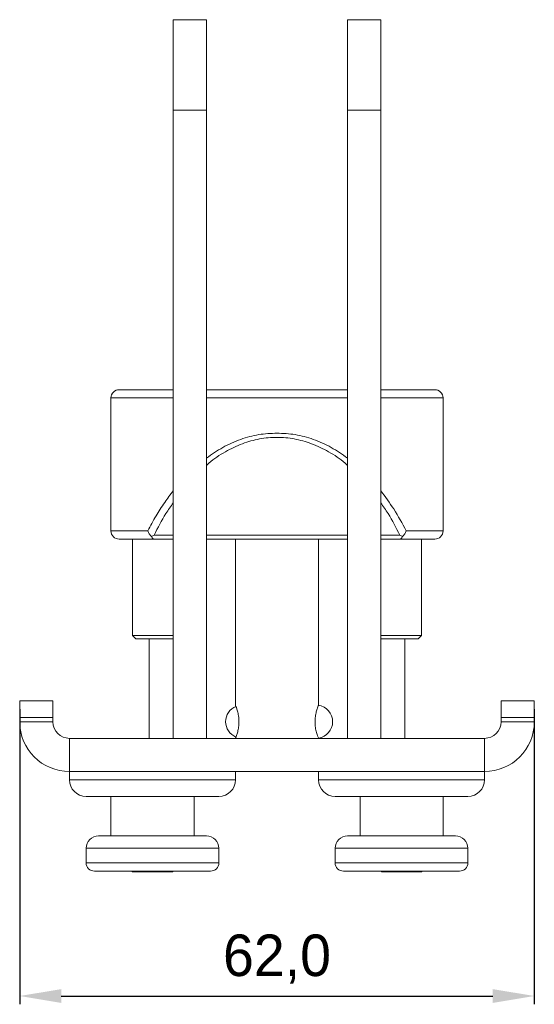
# Model space of a CAD drawing. Header units: millimetres. Extents: x -535 to 50, y 236 to 450.
# Tile 2 of 4: x -242 to -180, y 331 to 450. Entities that reach past the tile are written whole.
import ezdxf

# ---------------------------------------------------------------- set-up
doc = ezdxf.new("R2010")
doc.units = ezdxf.units.MM
doc.header["$PDSIZE"] = -1
doc.dimstyles.new('ISO-25', dxfattribs={"dimtxt": 2.5, "dimasz": 2.5, "dimexe": 1.25, "dimexo": 0.625, "dimtad": 1, "dimtxsty": 'Standard', "dimcen": 2.5, "dimadec": 0, "dimazin": 0, "dimtfac": 1, "dimtmove": 0, "dimatfit": 3, "dimfxl": 0, "dimarcsym": 0})

# ---------------------------------------------------------------- blocks, each defined once
blk = doc.blocks.new('*D3')
at = {"color": 0, "lineweight": -2}
for p, q in [((-241.95, 367), (-241.95, 331.46)), ((-179.95, 367), (-179.95, 331.46)), ((-236.95, 332.46), (-184.95, 332.46))]:
    blk.add_line(p, q, dxfattribs=at)
at = {"color": 0}
for points in [[(-236.95, 333.29), (-236.95, 331.63), (-241.95, 332.46)], [(-184.95, 333.29), (-184.95, 331.63), (-179.95, 332.46)]]:
    blk.add_solid(points, dxfattribs=at)
at = {"layer": 'Defpoints', "color": 0}
for p in [(-241.95, 368), (-179.95, 368), (-179.95, 332.46)]:
    blk.add_point(p, dxfattribs=at)
at = {"color": 0, "insert": (-210.95, 336.9), "char_height": 5, "attachment_point": 5}
blk.add_mtext('62,0', dxfattribs=at)

msp = doc.modelspace()

# ---------------------------------------------------------------- linework, layer by layer
at = {"linetype": 'Continuous', "lineweight": 15}
for p, q in [((-219.45, 450.07), (-223.45, 450.07)), ((-223.45, 450.07), (-223.45, 439.17)), ((-219.45, 439.17), (-219.45, 450.07)), ((-198.45, 450.07), (-202.45, 450.07)), ((-202.45, 450.07), (-202.45, 439.17)), ((-198.45, 439.17), (-198.45, 450.07)), ((-219.45, 439.17), (-223.45, 439.17)), ((-223.45, 439.17), (-223.45, 363.5)), ((-219.45, 363.5), (-219.45, 439.17)), ((-198.45, 439.17), (-202.45, 439.17)), ((-202.45, 439.17), (-202.45, 363.5)), ((-198.45, 363.5), (-198.45, 439.17)), ((-230.95, 404.5), (-230.95, 388.5)), ((-223.45, 404.5), (-230.95, 404.5)), ((-223.45, 405.5), (-229.45, 405.5)), ((-210.95, 405.5), (-219.45, 405.5)), ((-202.45, 404.5), (-219.45, 404.5)), ((-202.45, 405.5), (-210.95, 405.5)), ((-192.45, 405.5), (-198.45, 405.5)), ((-190.95, 404.5), (-198.45, 404.5)), ((-190.95, 388.5), (-190.95, 404.5)), ((-230.95, 388.5), (-226.51, 388.5)), ((-225.74, 387.98), (-226.07, 387.8)), ((-223.45, 387.98), (-225.74, 387.98)), ((-202.45, 387.98), (-219.45, 387.98)), ((-196.17, 387.98), (-198.45, 387.98)), ((-195.83, 387.8), (-196.17, 387.98)), ((-195.39, 388.5), (-190.95, 388.5)), ((-228.35, 387.5), (-228.35, 375.9)), ((-223.45, 387.5), (-225.74, 387.5)), ((-202.45, 387.5), (-219.45, 387.5)), ((-215.95, 387.5), (-215.95, 367.48)), ((-205.95, 367.48), (-205.95, 387.5)), ((-196.17, 387.5), (-198.45, 387.5)), ((-193.55, 375.9), (-193.55, 387.5)), ((-228.35, 375.9), (-227.95, 375.5)), ((-228.35, 375.9), (-223.45, 375.9)), ((-223.45, 375.5), (-227.95, 375.5)), ((-226.35, 375.5), (-226.35, 363.5)), ((-198.45, 375.9), (-193.55, 375.9)), ((-193.95, 375.5), (-198.45, 375.5)), ((-195.55, 363.5), (-195.55, 375.5)), ((-193.95, 375.5), (-193.55, 375.9)), ((-241.95, 368), (-237.95, 368)), ((-241.95, 366), (-241.95, 368)), ((-237.95, 368), (-237.95, 366)), ((-183.95, 368), (-179.95, 368)), ((-183.95, 366), (-183.95, 368)), ((-179.95, 368), (-179.95, 366)), ((-237.95, 366), (-241.95, 366)), ((-241.95, 366), (-241.95, 365.5)), ((-237.95, 365.5), (-241.95, 365.5)), ((-237.95, 366), (-237.95, 365.5)), ((-179.95, 366), (-183.95, 366)), ((-183.95, 365.5), (-183.95, 366)), ((-183.95, 365.5), (-179.95, 365.5)), ((-179.95, 365.5), (-179.95, 366)), ((-235.95, 363.5), (-235.95, 359.5)), ((-185.95, 363.5), (-235.95, 363.5)), ((-219.45, 363.5), (-223.45, 363.5)), ((-215.95, 363.52), (-215.95, 363.5)), ((-205.95, 363.5), (-205.95, 363.52)), ((-198.45, 363.5), (-202.45, 363.5)), ((-185.95, 363.5), (-185.95, 359.5)), ((-235.95, 359.5), (-235.95, 358.5)), ((-185.95, 359.5), (-235.95, 359.5)), ((-215.95, 358.5), (-215.95, 359.5)), ((-205.95, 359.5), (-205.95, 358.5)), ((-185.95, 358.5), (-185.95, 359.5)), ((-235.95, 358.5), (-215.95, 358.5)), ((-205.95, 358.5), (-198.62, 358.5)), ((-198.62, 358.5), (-185.95, 358.5)), ((-217.95, 356.5), (-233.95, 356.5)), ((-230.95, 356.5), (-230.95, 351.75)), ((-220.95, 351.75), (-220.95, 356.5)), ((-198.09, 356.5), (-203.95, 356.5)), ((-200.95, 356.5), (-200.95, 351.75)), ((-187.95, 356.5), (-198.09, 356.5)), ((-190.95, 351.75), (-190.95, 356.5)), ((-232.45, 351.75), (-219.45, 351.75)), ((-202.45, 351.75), (-197.69, 351.75)), ((-197.69, 351.75), (-189.45, 351.75)), ((-233.95, 350.25), (-233.95, 348.5)), ((-217.95, 350.25), (-233.95, 350.25)), ((-217.95, 348.5), (-217.95, 350.25)), ((-203.95, 350.25), (-203.95, 348.5)), ((-198.09, 350.25), (-203.95, 350.25)), ((-187.95, 350.25), (-198.09, 350.25)), ((-187.95, 348.5), (-187.95, 350.25)), ((-233.95, 348.5), (-217.95, 348.5)), ((-203.95, 348.5), (-198.09, 348.5)), ((-198.09, 348.5), (-187.95, 348.5)), ((-218.95, 347.5), (-232.95, 347.5)), ((-228.44, 347.5), (-228.34, 347.4)), ((-228.34, 347.4), (-223.56, 347.4)), ((-223.56, 347.4), (-223.46, 347.5)), ((-197.82, 347.5), (-202.95, 347.5)), ((-198.44, 347.5), (-198.34, 347.4)), ((-198.34, 347.4), (-195.63, 347.4)), ((-188.95, 347.5), (-197.82, 347.5)), ((-195.63, 347.4), (-193.56, 347.4)), ((-193.56, 347.4), (-193.46, 347.5))]:
    msp.add_line(p, q, dxfattribs=at)
for centre, radius, start, end in [((-229.95, 404.5), 1, 90, 180), ((-191.95, 404.5), 1, 0, 90), ((-229.95, 388.5), 1, 180, 270), ((-191.95, 388.5), 1, 270, 0), ((-215.14, 365.5), 2, 112.0418, 180), ((-206.25, 365.5), 2, 278.1878, 81.8962), ((-235.95, 365.5), 6, 180, 270), ((-235.95, 365.5), 2, 180, 270), ((-215.14, 365.5), 2, 180, 247.8598), ((-185.95, 365.5), 6, 270, 0), ((-185.95, 365.5), 2, 270, 360), ((-233.95, 358.5), 2, 180, 270), ((-217.95, 358.5), 2, 270, 0), ((-203.95, 358.5), 2, 180, 270), ((-187.95, 358.5), 2, 270, 0), ((-232.45, 350.25), 1.5, 90, 180), ((-219.45, 350.25), 1.5, 0, 90), ((-202.45, 350.25), 1.5, 90, 180), ((-189.45, 350.25), 1.5, 0, 90), ((-232.95, 348.5), 1, 180, 270), ((-218.95, 348.5), 1, 270, 0), ((-202.95, 348.5), 1, 180, 270), ((-188.95, 348.5), 1, 270, 0)]:
    msp.add_arc(centre, radius, start, end, dxfattribs=at)
for points, knots in [([(-223.45, 405.5), (-223.77, 405.5), (-224.58, 405.5), (-225.72, 405.5), (-226.87, 405.5), (-227.85, 405.5), (-228.72, 405.5), (-229.41, 405.5), (-229.87, 405.5), (-229.92, 405.5), (-229.95, 405.5)], [0, 0, 0, 0, 0.077856, 0.199002, 0.320183, 0.438805, 0.55746, 0.709202, 0.856814, 1, 1, 1, 1]), ([(-202.45, 405.5), (-202.95, 405.5), (-204.18, 405.5), (-206.26, 405.5), (-208.61, 405.5), (-210.95, 405.5), (-213.29, 405.5), (-215.64, 405.5), (-217.72, 405.5), (-218.95, 405.5), (-219.45, 405.5)], [0, 0, 0, 0, 0.093903, 0.233149, 0.368605, 0.5, 0.631369, 0.766825, 0.906098, 1, 1, 1, 1]), ([(-191.95, 405.5), (-191.98, 405.5), (-192.03, 405.5), (-192.49, 405.5), (-193.18, 405.5), (-194.05, 405.5), (-195.03, 405.5), (-196.18, 405.5), (-197.32, 405.5), (-198.13, 405.5), (-198.45, 405.5)], [0, 0, 0, 0, 0.143157, 0.290768, 0.442539, 0.561162, 0.679817, 0.800963, 0.922143, 1, 1, 1, 1]), ([(-219.45, 397.26), (-218.81, 397.71), (-217.54, 398.59), (-215.39, 399.54), (-213.18, 400.16), (-211.69, 400.23), (-210.95, 400.27)], [0, 0, 0, 0, 0.264661, 0.523981, 0.765912, 1, 1, 1, 1]), ([(-219.45, 396.38), (-219.35, 396.48), (-218.68, 397.1), (-217.24, 398.03), (-215.19, 399.03), (-213.08, 399.63), (-210.95, 399.82), (-209.19, 399.66), (-207.82, 399.34), (-206.4, 398.88), (-204.66, 398.03), (-203.23, 397.1), (-202.55, 396.48), (-202.45, 396.38)], [0, 0, 0, 0, 0.02335, 0.155354, 0.277907, 0.390686, 0.49993, 0.609148, 0.664881, 0.722093, 0.844619, 0.97665, 1, 1, 1, 1]), ([(-210.95, 400.27), (-210.21, 400.23), (-208.72, 400.16), (-206.51, 399.54), (-204.36, 398.59), (-203.09, 397.71), (-202.45, 397.26)], [0, 0, 0, 0, 0.234086, 0.476019, 0.735336, 1, 1, 1, 1]), ([(-226.51, 388.5), (-226.19, 389.1), (-225.57, 390.26), (-224.55, 391.87), (-223.8, 392.86), (-223.45, 393.32)], [0, 0, 0, 0, 0.360852, 0.69943, 1, 1, 1, 1]), ([(-198.45, 393.32), (-197.91, 392.6), (-196.76, 391.05), (-195.86, 389.38), (-195.39, 388.5)], [0, 0, 0, 0, 0.466854, 1, 1, 1, 1]), ([(-225.74, 387.98), (-225.3, 388.86), (-224.63, 390.2), (-223.75, 391.44), (-223.45, 391.88)], [0, 0, 0, 0, 0.653253, 1, 1, 1, 1]), ([(-198.45, 391.88), (-198.15, 391.44), (-197.27, 390.2), (-196.6, 388.86), (-196.17, 387.98)], [0, 0, 0, 0, 0.346691, 1, 1, 1, 1]), ([(-226.51, 388.5), (-226.46, 388.37), (-226.36, 388.11), (-226.17, 387.9), (-226.07, 387.8)], [0, 0, 0, 0, 0.500557, 1, 1, 1, 1]), ([(-195.83, 387.8), (-195.73, 387.9), (-195.54, 388.11), (-195.44, 388.37), (-195.39, 388.5)], [0, 0, 0, 0, 0.499441, 1, 1, 1, 1]), ([(-229.95, 387.5), (-229.89, 387.5), (-229.78, 387.5), (-228.89, 387.5), (-227.58, 387.5), (-226.34, 387.5), (-225.74, 387.5)], [0, 0, 0, 0, 0.259377, 0.514801, 0.762668, 1, 1, 1, 1]), ([(-226.07, 387.8), (-226.02, 387.71), (-225.92, 387.53), (-225.8, 387.51), (-225.74, 387.5)], [0, 0, 0, 0, 0.499142, 1, 1, 1, 1]), ([(-196.17, 387.5), (-196.1, 387.51), (-195.98, 387.53), (-195.88, 387.71), (-195.83, 387.8)], [0, 0, 0, 0, 0.500857, 1, 1, 1, 1]), ([(-196.17, 387.5), (-195.76, 387.5), (-194.92, 387.5), (-193.9, 387.5), (-192.91, 387.5), (-192.12, 387.5), (-192.01, 387.5), (-191.95, 387.5)], [0, 0, 0, 0, 0.158257, 0.320116, 0.485357, 0.740703, 1, 1, 1, 1]), ([(-215.94, 367.48), (-215.95, 367.48), (-215.96, 367.51), (-215.9, 367.36), (-215.78, 367.04), (-215.63, 366.52), (-215.55, 365.97), (-215.52, 365.4), (-215.56, 364.85), (-215.68, 364.27), (-215.83, 363.82), (-215.94, 363.53), (-215.94, 363.52), (-215.94, 363.52)], [0, 0, 0, 0, 0.024983, 0.124266, 0.2251, 0.332563, 0.442967, 0.500289, 0.601678, 0.702861, 0.809288, 0.919835, 1, 1, 1, 1]), ([(-206.37, 365.5), (-206.36, 365.71), (-206.34, 366.14), (-206.22, 366.72), (-206.07, 367.17), (-205.97, 367.46), (-205.96, 367.47), (-205.96, 367.48)], [0, 0, 0, 0, 0.2028963, 0.4053784, 0.6183551, 0.8395773, 1, 1, 1, 1]), ([(-205.96, 363.52), (-205.96, 363.51), (-205.94, 363.48), (-206, 363.63), (-206.12, 363.96), (-206.27, 364.47), (-206.36, 365.02), (-206.37, 365.37), (-206.37, 365.5)], [0, 0, 0, 0, 0.049938, 0.248389, 0.449941, 0.664743, 0.885422, 1, 1, 1, 1])]:
    msp.add_open_spline(points, degree=3, knots=knots, dxfattribs=at)

# ---------------------------------------------------------------- dimensions: what is measured, and where the dimension line sits
dim = msp.add_linear_dim(base=(-179.95, 332.46), p1=(-241.95, 368), p2=(-179.95, 368), dimstyle='ISO-25', override={"dimtxt": 5, "dimasz": 5, "dimexe": 1, "dimexo": 1, "dimgap": 1.524, "dimtih": 1, "dimtoh": 1, "dimdec": 1, "dimzin": 0, "dimadec": 2, "dimtdec": 1, "dimtzin": 0})
dim.commit()
dim.dimension.update_dxf_attribs({"geometry": '*D3', "text_midpoint": (-210.95, 336.9)})

doc.saveas('drawing.dxf')
